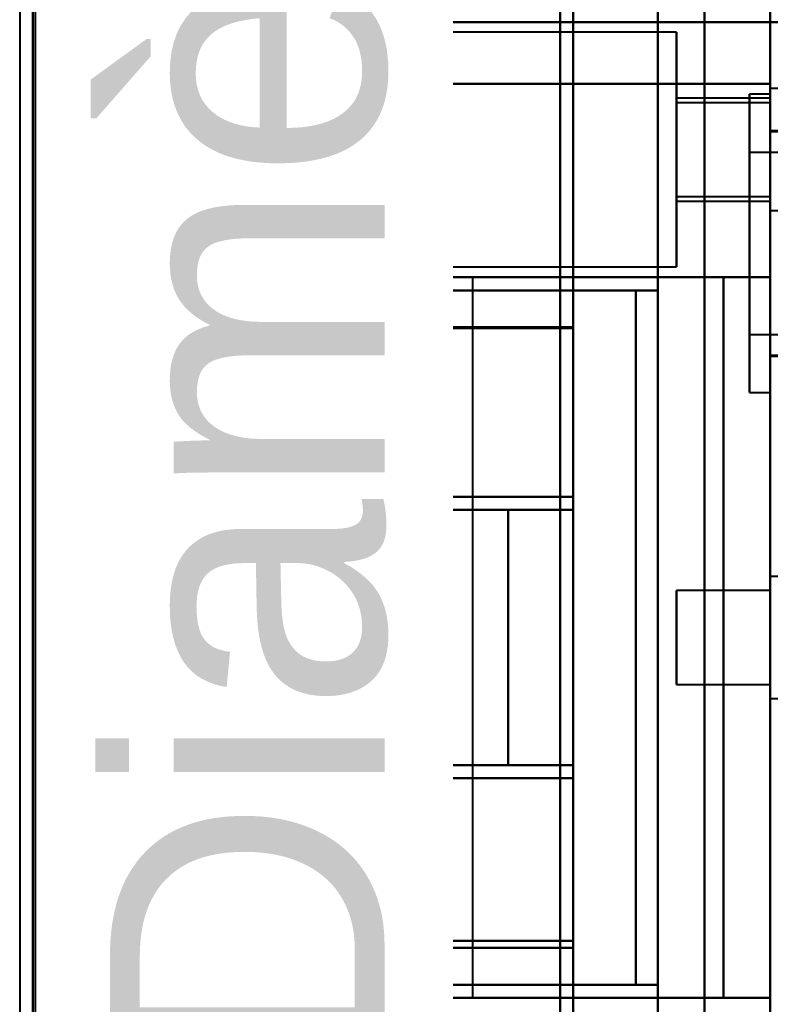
# Model space of a CAD drawing. Header units: millimetres. Extents: x -1352 to 2139, y -120 to 936.
# Tile 5 of 68: x -575 to -535, y 219 to 272. Entities that reach past the tile are written whole.
import ezdxf

# ---------------------------------------------------------------- set-up
doc = ezdxf.new("R2010")
doc.units = ezdxf.units.MM
doc.layers.add('A-GENM', color=13, linetype='Continuous', lineweight=40)
doc.layers.add('G-IMPT', color=8, linetype='Continuous', lineweight=40)
doc.styles.add('Arial_1', font='arial.ttf', dxfattribs={"height": 14.6304})

# ---------------------------------------------------------------- blocks, each defined once
blk = doc.blocks.new('NEXA 400 CALQUES_dwg-748074-Avant')
at = {"layer": 'G-IMPT'}
for p, q in [((-535, 862.772), (-535, 128.972)), ((-535, 670.072), (-535, 271.672)), ((-574.3, 198.998), (-574.3, 298.372)), ((-574.3, 298.372), (-574.3, 198.998)), ((-574.16, 199.312), (-574.16, 298.372)), ((-573.387, 198.407), (-573.387, 298.372)), ((-573.387, 298.372), (-573.387, 198.407)), ((-562.773, 198.998), (-562.773, 298.372)), ((-562.773, 298.372), (-562.773, 198.998)), ((-562, 298.372), (-562, 198.407)), ((-562, 198.407), (-562, 298.372)), ((-556.773, 197.964), (-556.773, 298.372)), ((-556.773, 298.372), (-556.773, 197.964)), ((-556, 298.372), (-556, 197.372)), ((-556, 197.372), (-556, 298.372)), ((-535, 298.372), (-535, 196.872)), ((-535, 196.872), (-535, 298.372)), ((-546.2, 274.05), (-546.2, 204.05)), ((-546.2, 204.05), (-546.2, 274.05)), ((-545.5, 274.05), (-545.5, 204.05)), ((-545.5, 204.05), (-545.5, 274.05)), ((-535, 274.05), (-535, 204.05)), ((-535, 204.05), (-535, 274.05)), ((-546.2, 273.552), (-546.2, 204.532)), ((-546.2, 204.532), (-546.2, 273.552)), ((-545.5, 273.552), (-545.5, 204.532)), ((-545.5, 204.532), (-545.5, 273.552)), ((-564.861, 271.672), (-564.861, 270.346)), ((-564.861, 271.672), (-559.576, 271.672)), ((-559.576, 271.672), (-564.861, 271.672)), ((-564.857, 271.672), (-564.152, 271.672)), ((-564.152, 271.672), (-564.857, 271.672)), ((-535, 268.372), (-535, 271.672)), ((-535, 271.672), (-534.4, 271.672)), ((-534.4, 271.672), (-535, 271.672)), ((-540, 271.122), (-564.77, 271.122)), ((-540, 271.122), (-540, 264.872)), ((-540, 264.872), (-540, 271.122)), ((-532.785, 268.122), (-535, 268.122)), ((-532.785, 268.122), (-535, 268.122)), ((-535, 267.622), (-540, 267.622)), ((-540, 267.622), (-540, 264.872)), ((-540, 264.872), (-540, 267.622)), ((-535, 267.822), (-536.1, 267.822)), ((-536.1, 267.822), (-536.1, 256.827)), ((-536.1, 256.827), (-536.1, 267.822)), ((-535, 267.822), (-535, 256.827)), ((-535, 256.827), (-535, 267.822)), ((-535, 267.372), (-540, 267.372)), ((-540, 267.372), (-540, 264.872)), ((-540, 264.872), (-540, 267.372)), ((-534.5, 265.872), (-535, 265.872)), ((-535, 265.872), (-535, 259.872)), ((-502.5, 265.822), (-535, 265.822)), ((-535, 257.593), (-535, 265.822)), ((-540, 264.872), (-540, 262.372)), ((-540, 262.372), (-540, 264.872)), ((-540, 264.872), (-540, 262.122)), ((-540, 264.872), (-540, 258.622)), ((-540, 262.122), (-540, 264.872)), ((-540, 258.622), (-540, 264.872)), ((-515.1, 264.722), (-536.1, 264.722)), ((-536.1, 264.722), (-536.1, 258.015)), ((-536.1, 258.015), (-536.1, 264.722)), ((-535, 264.872), (-535, 261.622)), ((-536.1, 262.918), (-536.1, 251.922)), ((-536.1, 251.922), (-536.1, 262.918)), ((-535, 262.918), (-535, 251.922)), ((-535, 251.922), (-535, 262.918)), ((-540, 262.372), (-535, 262.372)), ((-540, 262.122), (-535, 262.122)), ((-535, 253.922), (-535, 262.151)), ((-536.1, 261.73), (-536.1, 255.022)), ((-536.1, 255.022), (-536.1, 261.73)), ((-535, 261.622), (-532.785, 261.622)), ((-535, 261.622), (-532.785, 261.622)), ((-535, 259.872), (-535, 253.872)), ((-564.861, 259.399), (-564.861, 258.072)), ((-564.77, 258.622), (-540, 258.622)), ((-554.861, 258.072), (-564.861, 258.072)), ((-564.861, 258.072), (-554.861, 258.072)), ((-564.152, 258.072), (-564.857, 258.072)), ((-564.857, 258.072), (-564.152, 258.072)), ((-558.861, 258.072), (-558.861, 257.372)), ((-558.861, 258.072), (-554.861, 258.072)), ((-554.861, 258.072), (-558.861, 258.072)), ((-554.861, 258.072), (-550.861, 258.072)), ((-550.861, 258.072), (-554.861, 258.072)), ((-550.861, 219.672), (-550.861, 258.072)), ((-564.861, 257.372), (-564.861, 246.372)), ((-564.861, 257.372), (-554.861, 257.372)), ((-554.861, 257.372), (-564.861, 257.372)), ((-564.857, 257.372), (-563.936, 257.372)), ((-563.936, 257.372), (-564.857, 257.372)), ((-558.861, 257.372), (-554.861, 257.372)), ((-554.861, 257.372), (-558.861, 257.372)), ((-553.015, 257.372), (-542.174, 257.372)), ((-542.174, 257.372), (-553.015, 257.372)), ((-561.528, 256.372), (-560.22, 256.372)), ((-560.22, 256.372), (-561.528, 256.372)), ((-545.5, 255.417), (-545.5, 246.372)), ((-545.5, 246.372), (-545.5, 255.417)), ((-545.5, 245.672), (-545.5, 255.35)), ((-545.5, 255.35), (-545.5, 245.672)), ((-536.1, 255.022), (-515.1, 255.022)), ((-535, 253.922), (-502.5, 253.922)), ((-535, 253.872), (-534.5, 253.872)), ((-560.22, 253.372), (-561.528, 253.372)), ((-561.528, 253.372), (-560.22, 253.372)), ((-536.1, 251.922), (-535, 251.922)), ((-554.861, 246.372), (-564.861, 246.372)), ((-564.861, 246.372), (-554.861, 246.372)), ((-563.709, 246.372), (-564.857, 246.372)), ((-564.857, 246.372), (-563.709, 246.372)), ((-558.861, 246.372), (-558.861, 245.672)), ((-554.861, 246.372), (-558.861, 246.372)), ((-558.861, 246.372), (-554.861, 246.372)), ((-545.5, 246.372), (-553.015, 246.372)), ((-553.015, 246.372), (-545.5, 246.372)), ((-564.861, 245.672), (-564.861, 232.072)), ((-564.861, 245.672), (-558.536, 245.672)), ((-558.536, 245.672), (-564.861, 245.672)), ((-564.857, 245.672), (-563.709, 245.672)), ((-563.709, 245.672), (-564.857, 245.672)), ((-563.709, 245.672), (-545.5, 245.672)), ((-558.861, 245.672), (-554.861, 245.672)), ((-554.861, 245.672), (-558.861, 245.672)), ((-548.974, 245.672), (-545.5, 245.672)), ((-545.5, 245.672), (-548.974, 245.672)), ((-555, 245.372), (-561.865, 245.372)), ((-555, 245.372), (-555, 238.872)), ((-555, 238.872), (-555, 245.372)), ((-555, 245.022), (-561.865, 245.022)), ((-555, 245.022), (-555, 238.872)), ((-555, 238.872), (-555, 245.022)), ((-532.785, 242.122), (-535, 242.122)), ((-535, 241.372), (-540, 241.372)), ((-540, 241.372), (-540, 238.872)), ((-540, 238.872), (-540, 241.372)), ((-562.16, 238.872), (-562.014, 240.872)), ((-562.014, 240.872), (-562.16, 238.872)), ((-562.014, 240.872), (-561.711, 240.872)), ((-561.711, 240.872), (-562.014, 240.872)), ((-561.711, 240.872), (-561.554, 238.872)), ((-561.554, 238.872), (-561.711, 240.872)), ((-562.014, 236.872), (-562.16, 238.872)), ((-562.16, 238.872), (-562.014, 236.872)), ((-561.554, 238.872), (-561.711, 236.872)), ((-561.711, 236.872), (-561.554, 238.872)), ((-555, 238.872), (-555, 232.722)), ((-555, 238.872), (-555, 232.372)), ((-555, 232.722), (-555, 238.872)), ((-555, 232.372), (-555, 238.872)), ((-540, 238.872), (-540, 236.372)), ((-540, 236.372), (-540, 238.872)), ((-561.711, 236.872), (-562.014, 236.872)), ((-562.014, 236.872), (-561.711, 236.872)), ((-540, 236.372), (-535, 236.372)), ((-535, 235.622), (-532.785, 235.622)), ((-561.865, 232.722), (-555, 232.722)), ((-558.536, 232.072), (-564.861, 232.072)), ((-564.861, 232.072), (-558.536, 232.072)), ((-563.709, 232.072), (-564.857, 232.072)), ((-564.857, 232.072), (-563.709, 232.072)), ((-545.5, 232.072), (-563.709, 232.072)), ((-561.865, 232.372), (-555, 232.372)), ((-558.861, 232.072), (-558.861, 231.372)), ((-554.861, 232.072), (-558.861, 232.072)), ((-558.861, 232.072), (-554.861, 232.072)), ((-545.5, 232.072), (-548.974, 232.072)), ((-548.974, 232.072), (-545.5, 232.072)), ((-545.5, 222.71), (-545.5, 232.072)), ((-545.5, 232.072), (-545.5, 222.71)), ((-564.861, 231.372), (-564.861, 220.372)), ((-564.861, 231.372), (-554.861, 231.372)), ((-554.861, 231.372), (-564.861, 231.372)), ((-564.857, 231.372), (-563.709, 231.372)), ((-563.709, 231.372), (-564.857, 231.372)), ((-558.861, 231.372), (-554.861, 231.372)), ((-554.861, 231.372), (-558.861, 231.372)), ((-553.015, 231.372), (-545.5, 231.372)), ((-545.5, 231.372), (-553.015, 231.372)), ((-545.5, 231.372), (-545.5, 222.327)), ((-545.5, 222.327), (-545.5, 231.372)), ((-561.528, 224.372), (-560.22, 224.372)), ((-560.22, 224.372), (-561.528, 224.372)), ((-560.22, 221.372), (-561.528, 221.372)), ((-561.528, 221.372), (-560.22, 221.372)), ((-554.861, 220.372), (-564.861, 220.372)), ((-564.861, 220.372), (-554.861, 220.372)), ((-563.936, 220.372), (-564.857, 220.372)), ((-564.857, 220.372), (-563.936, 220.372)), ((-558.861, 220.372), (-558.861, 219.672)), ((-554.861, 220.372), (-558.861, 220.372)), ((-558.861, 220.372), (-554.861, 220.372)), ((-542.174, 220.372), (-553.015, 220.372)), ((-553.015, 220.372), (-542.174, 220.372)), ((-564.861, 219.672), (-564.861, 218.346)), ((-554.861, 219.672), (-564.861, 219.672)), ((-564.861, 219.672), (-554.861, 219.672)), ((-564.152, 219.672), (-564.857, 219.672)), ((-564.857, 219.672), (-564.152, 219.672)), ((-554.861, 219.672), (-558.861, 219.672)), ((-558.861, 219.672), (-554.861, 219.672)), ((-550.861, 219.672), (-554.861, 219.672)), ((-554.861, 219.672), (-550.861, 219.672))]:
    blk.add_line(p, q, dxfattribs=at)
at = {"layer": 'G-IMPT', "flags": 128}
for points in [[(-535, 862.772), (-535, 679.322), (-535, 495.872), (-535, 312.422), (-535, 128.972)], [(-535, 128.972), (-535, 312.422), (-535, 495.872), (-535, 679.322), (-535, 862.772)], [(-535, 128.972), (-535, 303.672), (-535, 478.372), (-535, 653.072), (-535, 827.772)], [(-535, 827.772), (-535, 653.072), (-535, 478.372), (-535, 303.672), (-535, 128.972)], [(-535, 271.672), (-535, 371.272), (-535, 470.872), (-535, 570.472), (-535, 670.072)], [(-535, 670.072), (-535, 570.472), (-535, 470.872), (-535, 371.272), (-535, 271.672)], [(-535, 670.072), (-535, 570.472), (-535, 470.872), (-535, 371.272), (-535, 271.672)], [(-535, 271.672), (-535, 371.272), (-535, 470.872), (-535, 570.472), (-535, 670.072)], [(-545.5, 278.372), (-545.5, 272.634), (-545.5, 266.895), (-545.5, 261.156), (-545.5, 255.417)], [(-545.5, 255.417), (-545.5, 261.156), (-545.5, 266.895), (-545.5, 272.634), (-545.5, 278.372)], [(-541, 278.372), (-541, 258.622), (-541, 238.872), (-541, 219.122), (-541, 199.372)], [(-541, 199.372), (-541, 219.122), (-541, 238.872), (-541, 258.622), (-541, 278.372)], [(-538.509, 199.372), (-538.509, 219.122), (-538.509, 238.872), (-538.509, 258.622), (-538.509, 278.372)], [(-538.509, 278.372), (-538.509, 258.622), (-538.509, 238.872), (-538.509, 219.122), (-538.509, 199.372)], [(-535, 199.372), (-535, 219.122), (-535, 238.872), (-535, 258.622), (-535, 278.372)], [(-535, 278.372), (-535, 258.622), (-535, 238.872), (-535, 219.122), (-535, 199.372)], [(-545.5, 255.35), (-545.5, 260.931), (-545.5, 266.511), (-545.5, 272.092), (-545.5, 277.672)], [(-545.5, 277.672), (-545.5, 272.092), (-545.5, 266.511), (-545.5, 260.931), (-545.5, 255.35)], [(-562.52, 275.372), (-562.575, 270.385), (-562.63, 265.396), (-562.684, 260.407), (-562.738, 255.417)], [(-562.738, 255.417), (-562.684, 260.407), (-562.63, 265.396), (-562.575, 270.385), (-562.52, 275.372)], [(-562.659, 255.35), (-562.605, 260.357), (-562.549, 265.363), (-562.494, 270.368), (-562.437, 275.372)], [(-562.437, 275.372), (-562.494, 270.368), (-562.549, 265.363), (-562.605, 260.357), (-562.659, 255.35)], [(-563.936, 257.372), (-563.936, 261.122), (-563.936, 264.872), (-563.936, 268.622), (-563.936, 272.372)], [(-563.936, 272.372), (-563.936, 268.622), (-563.936, 264.872), (-563.936, 261.122), (-563.936, 257.372)], [(-541, 257.372), (-541, 261.122), (-541, 264.872), (-541, 268.622), (-541, 272.372)], [(-541, 272.372), (-541, 268.622), (-541, 264.872), (-541, 261.122), (-541, 257.372)], [(-564.857, 271.672), (-564.857, 271.379), (-564.857, 271.086), (-564.857, 270.792), (-564.857, 270.499)], [(-564.857, 270.499), (-564.857, 270.792), (-564.857, 271.086), (-564.857, 271.379), (-564.857, 271.672)], [(-564.152, 271.672), (-564.152, 268.272), (-564.152, 264.872), (-564.152, 261.472), (-564.152, 258.072)], [(-535, 271.672), (-542.288, 271.672), (-549.576, 271.672), (-556.864, 271.672), (-564.152, 271.672)], [(-564.152, 258.072), (-564.152, 261.472), (-564.152, 264.872), (-564.152, 268.272), (-564.152, 271.672)], [(-564.152, 271.672), (-556.864, 271.672), (-549.576, 271.672), (-542.288, 271.672), (-535, 271.672)], [(-535, 271.672), (-540.543, 271.672), (-546.085, 271.672), (-551.628, 271.672), (-557.17, 271.672)], [(-557.17, 271.672), (-551.628, 271.672), (-546.085, 271.672), (-540.543, 271.672), (-535, 271.672)], [(-535, 206.072), (-535, 222.472), (-535, 238.872), (-535, 255.272), (-535, 271.672)], [(-535, 271.672), (-535, 255.272), (-535, 238.872), (-535, 222.472), (-535, 206.072)], [(-535, 271.672), (-534.5, 271.672), (-534, 271.672), (-533.5, 271.672), (-533, 271.672)], [(-535, 206.072), (-535, 222.472), (-535, 238.872), (-535, 255.272), (-535, 271.672)], [(-535, 268.372), (-539.965, 268.372), (-544.93, 268.372), (-549.896, 268.372), (-554.861, 268.372)], [(-554.861, 268.372), (-554.861, 265.797), (-554.861, 263.222), (-554.861, 260.647), (-554.861, 258.072)], [(-554.861, 268.372), (-549.896, 268.372), (-544.93, 268.372), (-539.965, 268.372), (-535, 268.372)], [(-554.861, 258.072), (-554.861, 260.647), (-554.861, 263.222), (-554.861, 265.797), (-554.861, 268.372)], [(-535, 268.372), (-535, 253.622), (-535, 238.872), (-535, 224.122), (-535, 209.372)], [(-564.857, 259.246), (-564.857, 258.953), (-564.857, 258.659), (-564.857, 258.366), (-564.857, 258.072)], [(-564.857, 258.072), (-564.857, 258.366), (-564.857, 258.659), (-564.857, 258.953), (-564.857, 259.246)], [(-564.152, 258.072), (-557.489, 258.072), (-550.826, 258.072), (-544.163, 258.072), (-537.5, 258.072)], [(-537.5, 258.072), (-544.163, 258.072), (-550.826, 258.072), (-557.489, 258.072), (-564.152, 258.072)], [(-554.861, 258.072), (-550.521, 258.072), (-546.18, 258.072), (-541.84, 258.072), (-537.5, 258.072)], [(-537.5, 258.072), (-541.84, 258.072), (-546.18, 258.072), (-550.521, 258.072), (-554.861, 258.072)], [(-535, 258.072), (-535.625, 258.072), (-536.25, 258.072), (-536.875, 258.072), (-537.5, 258.072)], [(-537.5, 258.072), (-537.5, 248.472), (-537.5, 238.872), (-537.5, 229.272), (-537.5, 219.672)], [(-537.5, 219.672), (-537.5, 229.272), (-537.5, 238.872), (-537.5, 248.472), (-537.5, 258.072)], [(-537.5, 258.072), (-536.875, 258.072), (-536.25, 258.072), (-535.625, 258.072), (-535, 258.072)], [(-537.5, 258.072), (-537.5, 248.472), (-537.5, 238.872), (-537.5, 229.272), (-537.5, 219.672)], [(-537.5, 219.672), (-537.5, 229.272), (-537.5, 238.872), (-537.5, 248.472), (-537.5, 258.072)], [(-537.5, 258.072), (-537.5, 248.472), (-537.5, 238.872), (-537.5, 229.272), (-537.5, 219.672)], [(-537.5, 258.072), (-536.875, 258.072), (-536.25, 258.072), (-535.625, 258.072), (-535, 258.072)], [(-535, 258.072), (-535.625, 258.072), (-536.25, 258.072), (-536.875, 258.072), (-537.5, 258.072)], [(-537.5, 219.672), (-537.5, 229.272), (-537.5, 238.872), (-537.5, 248.472), (-537.5, 258.072)], [(-537.5, 258.072), (-537.5, 248.472), (-537.5, 238.872), (-537.5, 229.272), (-537.5, 219.672)], [(-537.5, 219.672), (-537.5, 229.272), (-537.5, 238.872), (-537.5, 248.472), (-537.5, 258.072)], [(-535, 219.672), (-535, 229.272), (-535, 238.872), (-535, 248.472), (-535, 258.072)], [(-535, 258.072), (-535, 248.472), (-535, 238.872), (-535, 229.272), (-535, 219.672)], [(-535, 258.072), (-535, 248.472), (-535, 238.872), (-535, 229.272), (-535, 219.672)], [(-564.857, 257.372), (-564.857, 254.622), (-564.857, 251.872), (-564.857, 249.122), (-564.857, 246.372)], [(-564.857, 246.372), (-564.857, 249.122), (-564.857, 251.872), (-564.857, 254.622), (-564.857, 257.372)], [(-541, 257.372), (-546.734, 257.372), (-552.468, 257.372), (-558.202, 257.372), (-563.936, 257.372)], [(-563.936, 257.372), (-558.202, 257.372), (-552.468, 257.372), (-546.734, 257.372), (-541, 257.372)], [(-554.861, 246.372), (-554.861, 249.122), (-554.861, 251.872), (-554.861, 254.622), (-554.861, 257.372)], [(-553.015, 257.372), (-553.477, 257.372), (-553.938, 257.372), (-554.399, 257.372), (-554.861, 257.372)], [(-554.861, 257.372), (-554.861, 254.622), (-554.861, 251.872), (-554.861, 249.122), (-554.861, 246.372)], [(-554.861, 246.372), (-554.861, 249.122), (-554.861, 251.872), (-554.861, 254.622), (-554.861, 257.372)], [(-554.861, 257.372), (-551.689, 257.372), (-548.517, 257.372), (-545.346, 257.372), (-542.174, 257.372)], [(-542.174, 257.372), (-545.346, 257.372), (-548.517, 257.372), (-551.689, 257.372), (-554.861, 257.372)], [(-554.861, 257.372), (-551.396, 257.372), (-547.93, 257.372), (-544.465, 257.372), (-541, 257.372)], [(-554.861, 257.372), (-554.399, 257.372), (-553.938, 257.372), (-553.477, 257.372), (-553.015, 257.372)], [(-541, 257.372), (-544.465, 257.372), (-547.93, 257.372), (-551.396, 257.372), (-554.861, 257.372)], [(-554.861, 257.372), (-554.861, 254.622), (-554.861, 251.872), (-554.861, 249.122), (-554.861, 246.372)], [(-554.861, 257.372), (-554.861, 254.622), (-554.861, 251.872), (-554.861, 249.122), (-554.861, 246.372)], [(-554.861, 246.372), (-554.861, 249.122), (-554.861, 251.872), (-554.861, 254.622), (-554.861, 257.372)], [(-553.015, 246.372), (-553.015, 249.122), (-553.015, 251.872), (-553.015, 254.622), (-553.015, 257.372)], [(-553.015, 257.372), (-553.015, 254.622), (-553.015, 251.872), (-553.015, 249.122), (-553.015, 246.372)], [(-542.174, 220.372), (-542.174, 229.622), (-542.174, 238.872), (-542.174, 248.122), (-542.174, 257.372)], [(-542.174, 257.372), (-542.174, 248.122), (-542.174, 238.872), (-542.174, 229.622), (-542.174, 220.372)], [(-541, 220.372), (-541, 229.622), (-541, 238.872), (-541, 248.122), (-541, 257.372)], [(-541, 257.372), (-541, 248.122), (-541, 238.872), (-541, 229.622), (-541, 220.372)], [(-561.528, 253.372), (-561.528, 254.122), (-561.528, 254.872), (-561.528, 255.622), (-561.528, 256.372)], [(-561.528, 256.372), (-559.896, 256.372), (-558.264, 256.372), (-556.632, 256.372), (-555, 256.372)], [(-555, 256.372), (-556.632, 256.372), (-558.264, 256.372), (-559.896, 256.372), (-561.528, 256.372)], [(-561.528, 256.372), (-561.528, 255.622), (-561.528, 254.872), (-561.528, 254.122), (-561.528, 253.372)], [(-560.22, 256.372), (-558.915, 256.372), (-557.61, 256.372), (-556.305, 256.372), (-555, 256.372)], [(-560.22, 256.372), (-560.22, 255.622), (-560.22, 254.872), (-560.22, 254.122), (-560.22, 253.372)], [(-555, 256.372), (-556.305, 256.372), (-557.61, 256.372), (-558.915, 256.372), (-560.22, 256.372)], [(-560.22, 253.372), (-560.22, 254.122), (-560.22, 254.872), (-560.22, 255.622), (-560.22, 256.372)], [(-555, 253.372), (-555, 254.122), (-555, 254.872), (-555, 255.622), (-555, 256.372)], [(-555, 256.372), (-555, 255.622), (-555, 254.872), (-555, 254.122), (-555, 253.372)], [(-555, 256.372), (-555, 255.622), (-555, 254.872), (-555, 254.122), (-555, 253.372)], [(-555, 253.372), (-555, 254.122), (-555, 254.872), (-555, 255.622), (-555, 256.372)], [(-562.738, 255.417), (-558.428, 255.417), (-554.119, 255.417), (-549.809, 255.417), (-545.5, 255.417)], [(-545.5, 255.417), (-549.809, 255.417), (-554.119, 255.417), (-558.428, 255.417), (-562.738, 255.417)], [(-545.5, 255.35), (-549.79, 255.35), (-554.08, 255.35), (-558.37, 255.35), (-562.659, 255.35)], [(-562.659, 255.35), (-558.37, 255.35), (-554.08, 255.35), (-549.79, 255.35), (-545.5, 255.35)], [(-561.528, 253.372), (-559.896, 253.372), (-558.264, 253.372), (-556.632, 253.372), (-555, 253.372)], [(-555, 253.372), (-556.632, 253.372), (-558.264, 253.372), (-559.896, 253.372), (-561.528, 253.372)], [(-555, 253.372), (-556.305, 253.372), (-557.61, 253.372), (-558.915, 253.372), (-560.22, 253.372)], [(-560.22, 253.372), (-558.915, 253.372), (-557.61, 253.372), (-556.305, 253.372), (-555, 253.372)], [(-545.5, 246.372), (-550.052, 246.372), (-554.604, 246.372), (-559.157, 246.372), (-563.709, 246.372)], [(-563.709, 246.372), (-559.157, 246.372), (-554.604, 246.372), (-550.052, 246.372), (-545.5, 246.372)], [(-554.861, 246.372), (-554.399, 246.372), (-553.938, 246.372), (-553.477, 246.372), (-553.015, 246.372)], [(-545.5, 246.372), (-547.84, 246.372), (-550.18, 246.372), (-552.521, 246.372), (-554.861, 246.372)], [(-545.5, 246.372), (-547.84, 246.372), (-550.18, 246.372), (-552.521, 246.372), (-554.861, 246.372)], [(-554.861, 246.372), (-552.521, 246.372), (-550.18, 246.372), (-547.84, 246.372), (-545.5, 246.372)], [(-553.015, 246.372), (-553.477, 246.372), (-553.938, 246.372), (-554.399, 246.372), (-554.861, 246.372)], [(-554.861, 246.372), (-552.521, 246.372), (-550.18, 246.372), (-547.84, 246.372), (-545.5, 246.372)], [(-545.5, 246.372), (-545.5, 246.197), (-545.5, 246.022), (-545.5, 245.847), (-545.5, 245.672)], [(-545.5, 246.372), (-545.5, 246.197), (-545.5, 246.022), (-545.5, 245.847), (-545.5, 245.672)], [(-545.5, 245.672), (-545.5, 245.847), (-545.5, 246.022), (-545.5, 246.197), (-545.5, 246.372)], [(-545.5, 245.672), (-545.5, 245.847), (-545.5, 246.022), (-545.5, 246.197), (-545.5, 246.372)], [(-545.5, 246.372), (-545.5, 246.197), (-545.5, 246.022), (-545.5, 245.847), (-545.5, 245.672)], [(-545.5, 245.672), (-545.5, 245.847), (-545.5, 246.022), (-545.5, 246.197), (-545.5, 246.372)], [(-564.857, 232.072), (-564.857, 235.472), (-564.857, 238.872), (-564.857, 242.272), (-564.857, 245.672)], [(-564.857, 245.672), (-564.857, 242.272), (-564.857, 238.872), (-564.857, 235.472), (-564.857, 232.072)], [(-545.5, 245.672), (-550.052, 245.672), (-554.604, 245.672), (-559.157, 245.672), (-563.709, 245.672)], [(-563.709, 245.672), (-559.157, 245.672), (-554.604, 245.672), (-550.052, 245.672), (-545.5, 245.672)], [(-558.536, 232.072), (-558.536, 235.472), (-558.536, 238.872), (-558.536, 242.272), (-558.536, 245.672)], [(-548.974, 245.672), (-551.365, 245.672), (-553.755, 245.672), (-556.146, 245.672), (-558.536, 245.672)], [(-558.536, 245.672), (-558.536, 242.272), (-558.536, 238.872), (-558.536, 235.472), (-558.536, 232.072)], [(-558.536, 245.672), (-556.146, 245.672), (-553.755, 245.672), (-551.365, 245.672), (-548.974, 245.672)], [(-554.861, 232.072), (-554.861, 235.472), (-554.861, 238.872), (-554.861, 242.272), (-554.861, 245.672)], [(-554.861, 245.672), (-552.521, 245.672), (-550.18, 245.672), (-547.84, 245.672), (-545.5, 245.672)], [(-554.861, 245.672), (-552.521, 245.672), (-550.18, 245.672), (-547.84, 245.672), (-545.5, 245.672)], [(-545.5, 245.672), (-547.84, 245.672), (-550.18, 245.672), (-552.521, 245.672), (-554.861, 245.672)], [(-545.5, 245.672), (-547.84, 245.672), (-550.18, 245.672), (-552.521, 245.672), (-554.861, 245.672)], [(-554.861, 245.672), (-554.861, 242.272), (-554.861, 238.872), (-554.861, 235.472), (-554.861, 232.072)], [(-554.861, 245.672), (-554.861, 242.272), (-554.861, 238.872), (-554.861, 235.472), (-554.861, 232.072)], [(-554.861, 232.072), (-554.861, 235.472), (-554.861, 238.872), (-554.861, 242.272), (-554.861, 245.672)], [(-548.974, 232.072), (-548.974, 235.472), (-548.974, 238.872), (-548.974, 242.272), (-548.974, 245.672)], [(-548.974, 245.672), (-548.974, 242.272), (-548.974, 238.872), (-548.974, 235.472), (-548.974, 232.072)], [(-562.014, 240.872), (-560.261, 240.872), (-558.507, 240.872), (-556.754, 240.872), (-555, 240.872)], [(-555, 240.872), (-556.754, 240.872), (-558.507, 240.872), (-560.261, 240.872), (-562.014, 240.872)], [(-555, 240.872), (-556.678, 240.872), (-558.356, 240.872), (-560.033, 240.872), (-561.711, 240.872)], [(-561.711, 240.872), (-560.033, 240.872), (-558.356, 240.872), (-556.678, 240.872), (-555, 240.872)], [(-555, 238.872), (-555, 239.372), (-555, 239.872), (-555, 240.372), (-555, 240.872)], [(-555, 240.872), (-555, 240.372), (-555, 239.872), (-555, 239.372), (-555, 238.872)], [(-555, 238.872), (-555, 239.372), (-555, 239.872), (-555, 240.372), (-555, 240.872)], [(-555, 240.872), (-555, 240.372), (-555, 239.872), (-555, 239.372), (-555, 238.872)], [(-562.16, 238.872), (-560.37, 238.872), (-558.58, 238.872), (-556.79, 238.872), (-555, 238.872)], [(-555, 238.872), (-556.79, 238.872), (-558.58, 238.872), (-560.37, 238.872), (-562.16, 238.872)], [(-561.554, 238.872), (-559.916, 238.872), (-558.277, 238.872), (-556.639, 238.872), (-555, 238.872)], [(-555, 238.872), (-556.639, 238.872), (-558.277, 238.872), (-559.916, 238.872), (-561.554, 238.872)], [(-555, 236.872), (-555, 237.372), (-555, 237.872), (-555, 238.372), (-555, 238.872)], [(-555, 238.872), (-555, 238.372), (-555, 237.872), (-555, 237.372), (-555, 236.872)], [(-555, 236.872), (-555, 237.372), (-555, 237.872), (-555, 238.372), (-555, 238.872)], [(-555, 238.872), (-555, 238.372), (-555, 237.872), (-555, 237.372), (-555, 236.872)], [(-562.014, 236.872), (-560.261, 236.872), (-558.507, 236.872), (-556.754, 236.872), (-555, 236.872)], [(-555, 236.872), (-556.754, 236.872), (-558.507, 236.872), (-560.261, 236.872), (-562.014, 236.872)], [(-561.711, 236.872), (-560.033, 236.872), (-558.356, 236.872), (-556.678, 236.872), (-555, 236.872)], [(-555, 236.872), (-556.678, 236.872), (-558.356, 236.872), (-560.033, 236.872), (-561.711, 236.872)], [(-545.5, 232.072), (-550.052, 232.072), (-554.604, 232.072), (-559.157, 232.072), (-563.709, 232.072)], [(-563.709, 232.072), (-559.157, 232.072), (-554.604, 232.072), (-550.052, 232.072), (-545.5, 232.072)], [(-558.536, 232.072), (-556.146, 232.072), (-553.755, 232.072), (-551.365, 232.072), (-548.974, 232.072)], [(-548.974, 232.072), (-551.365, 232.072), (-553.755, 232.072), (-556.146, 232.072), (-558.536, 232.072)], [(-545.5, 232.072), (-547.84, 232.072), (-550.18, 232.072), (-552.521, 232.072), (-554.861, 232.072)], [(-554.861, 232.072), (-552.521, 232.072), (-550.18, 232.072), (-547.84, 232.072), (-545.5, 232.072)], [(-545.5, 232.072), (-547.84, 232.072), (-550.18, 232.072), (-552.521, 232.072), (-554.861, 232.072)], [(-554.861, 232.072), (-552.521, 232.072), (-550.18, 232.072), (-547.84, 232.072), (-545.5, 232.072)], [(-545.5, 232.072), (-545.5, 231.897), (-545.5, 231.722), (-545.5, 231.547), (-545.5, 231.372)], [(-545.5, 231.372), (-545.5, 231.547), (-545.5, 231.722), (-545.5, 231.897), (-545.5, 232.072)], [(-545.5, 232.072), (-545.5, 231.897), (-545.5, 231.722), (-545.5, 231.547), (-545.5, 231.372)], [(-545.5, 231.372), (-545.5, 231.547), (-545.5, 231.722), (-545.5, 231.897), (-545.5, 232.072)], [(-545.5, 232.072), (-545.5, 231.897), (-545.5, 231.722), (-545.5, 231.547), (-545.5, 231.372)], [(-545.5, 231.372), (-545.5, 231.547), (-545.5, 231.722), (-545.5, 231.897), (-545.5, 232.072)], [(-564.857, 231.372), (-564.857, 228.622), (-564.857, 225.872), (-564.857, 223.122), (-564.857, 220.372)], [(-564.857, 220.372), (-564.857, 223.122), (-564.857, 225.872), (-564.857, 228.622), (-564.857, 231.372)], [(-545.5, 231.372), (-550.052, 231.372), (-554.604, 231.372), (-559.157, 231.372), (-563.709, 231.372)], [(-563.709, 231.372), (-559.157, 231.372), (-554.604, 231.372), (-550.052, 231.372), (-545.5, 231.372)], [(-553.015, 231.372), (-553.477, 231.372), (-553.938, 231.372), (-554.399, 231.372), (-554.861, 231.372)], [(-554.861, 231.372), (-554.861, 228.622), (-554.861, 225.872), (-554.861, 223.122), (-554.861, 220.372)], [(-554.861, 220.372), (-554.861, 223.122), (-554.861, 225.872), (-554.861, 228.622), (-554.861, 231.372)], [(-554.861, 220.372), (-554.861, 223.122), (-554.861, 225.872), (-554.861, 228.622), (-554.861, 231.372)], [(-554.861, 231.372), (-552.521, 231.372), (-550.18, 231.372), (-547.84, 231.372), (-545.5, 231.372)], [(-545.5, 231.372), (-547.84, 231.372), (-550.18, 231.372), (-552.521, 231.372), (-554.861, 231.372)], [(-554.861, 231.372), (-552.521, 231.372), (-550.18, 231.372), (-547.84, 231.372), (-545.5, 231.372)], [(-554.861, 231.372), (-554.399, 231.372), (-553.938, 231.372), (-553.477, 231.372), (-553.015, 231.372)], [(-545.5, 231.372), (-547.84, 231.372), (-550.18, 231.372), (-552.521, 231.372), (-554.861, 231.372)], [(-554.861, 231.372), (-554.861, 228.622), (-554.861, 225.872), (-554.861, 223.122), (-554.861, 220.372)], [(-554.861, 231.372), (-554.861, 228.622), (-554.861, 225.872), (-554.861, 223.122), (-554.861, 220.372)], [(-554.861, 220.372), (-554.861, 223.122), (-554.861, 225.872), (-554.861, 228.622), (-554.861, 231.372)], [(-553.015, 220.372), (-553.015, 223.122), (-553.015, 225.872), (-553.015, 228.622), (-553.015, 231.372)], [(-553.015, 231.372), (-553.015, 228.622), (-553.015, 225.872), (-553.015, 223.122), (-553.015, 220.372)], [(-561.528, 221.372), (-561.528, 222.122), (-561.528, 222.872), (-561.528, 223.622), (-561.528, 224.372)], [(-561.528, 224.372), (-559.896, 224.372), (-558.264, 224.372), (-556.632, 224.372), (-555, 224.372)], [(-555, 224.372), (-556.632, 224.372), (-558.264, 224.372), (-559.896, 224.372), (-561.528, 224.372)], [(-561.528, 224.372), (-561.528, 223.622), (-561.528, 222.872), (-561.528, 222.122), (-561.528, 221.372)], [(-560.22, 224.372), (-558.915, 224.372), (-557.61, 224.372), (-556.305, 224.372), (-555, 224.372)], [(-560.22, 224.372), (-560.22, 223.622), (-560.22, 222.872), (-560.22, 222.122), (-560.22, 221.372)], [(-555, 224.372), (-556.305, 224.372), (-557.61, 224.372), (-558.915, 224.372), (-560.22, 224.372)], [(-560.22, 221.372), (-560.22, 222.122), (-560.22, 222.872), (-560.22, 223.622), (-560.22, 224.372)], [(-555, 224.372), (-555, 223.622), (-555, 222.872), (-555, 222.122), (-555, 221.372)], [(-555, 221.372), (-555, 222.122), (-555, 222.872), (-555, 223.622), (-555, 224.372)], [(-555, 224.372), (-555, 223.622), (-555, 222.872), (-555, 222.122), (-555, 221.372)], [(-555, 221.372), (-555, 222.122), (-555, 222.872), (-555, 223.622), (-555, 224.372)], [(-562.437, 202.372), (-562.495, 207.456), (-562.552, 212.54), (-562.608, 217.625), (-562.663, 222.71)], [(-545.5, 222.71), (-549.791, 222.71), (-554.082, 222.71), (-558.373, 222.71), (-562.663, 222.71)], [(-562.663, 222.71), (-562.608, 217.625), (-562.552, 212.54), (-562.495, 207.456), (-562.437, 202.372)], [(-562.663, 222.71), (-558.373, 222.71), (-554.082, 222.71), (-549.791, 222.71), (-545.5, 222.71)], [(-545.5, 200.072), (-545.5, 205.732), (-545.5, 211.391), (-545.5, 217.051), (-545.5, 222.71)], [(-545.5, 222.71), (-545.5, 217.051), (-545.5, 211.391), (-545.5, 205.732), (-545.5, 200.072)], [(-562.738, 222.327), (-562.684, 217.338), (-562.63, 212.348), (-562.575, 207.36), (-562.52, 202.372)], [(-545.5, 222.327), (-549.809, 222.327), (-554.119, 222.327), (-558.428, 222.327), (-562.738, 222.327)], [(-562.52, 202.372), (-562.575, 207.36), (-562.63, 212.348), (-562.684, 217.338), (-562.738, 222.327)], [(-562.738, 222.327), (-558.428, 222.327), (-554.119, 222.327), (-549.809, 222.327), (-545.5, 222.327)], [(-545.5, 222.327), (-545.5, 216.589), (-545.5, 210.85), (-545.5, 205.111), (-545.5, 199.372)], [(-545.5, 199.372), (-545.5, 205.111), (-545.5, 210.85), (-545.5, 216.589), (-545.5, 222.327)], [(-561.528, 221.372), (-559.896, 221.372), (-558.264, 221.372), (-556.632, 221.372), (-555, 221.372)], [(-555, 221.372), (-556.632, 221.372), (-558.264, 221.372), (-559.896, 221.372), (-561.528, 221.372)], [(-555, 221.372), (-556.305, 221.372), (-557.61, 221.372), (-558.915, 221.372), (-560.22, 221.372)], [(-560.22, 221.372), (-558.915, 221.372), (-557.61, 221.372), (-556.305, 221.372), (-555, 221.372)], [(-563.936, 205.372), (-563.936, 209.122), (-563.936, 212.872), (-563.936, 216.622), (-563.936, 220.372)], [(-541, 220.372), (-546.734, 220.372), (-552.468, 220.372), (-558.202, 220.372), (-563.936, 220.372)], [(-563.936, 220.372), (-563.936, 216.622), (-563.936, 212.872), (-563.936, 209.122), (-563.936, 205.372)], [(-563.936, 220.372), (-558.202, 220.372), (-552.468, 220.372), (-546.734, 220.372), (-541, 220.372)], [(-554.861, 220.372), (-554.399, 220.372), (-553.938, 220.372), (-553.477, 220.372), (-553.015, 220.372)], [(-542.174, 220.372), (-545.346, 220.372), (-548.517, 220.372), (-551.689, 220.372), (-554.861, 220.372)], [(-541, 220.372), (-544.465, 220.372), (-547.93, 220.372), (-551.396, 220.372), (-554.861, 220.372)], [(-554.861, 220.372), (-551.689, 220.372), (-548.517, 220.372), (-545.346, 220.372), (-542.174, 220.372)], [(-553.015, 220.372), (-553.477, 220.372), (-553.938, 220.372), (-554.399, 220.372), (-554.861, 220.372)], [(-554.861, 220.372), (-551.396, 220.372), (-547.93, 220.372), (-544.465, 220.372), (-541, 220.372)], [(-541, 205.372), (-541, 209.122), (-541, 212.872), (-541, 216.622), (-541, 220.372)], [(-541, 220.372), (-541, 216.622), (-541, 212.872), (-541, 209.122), (-541, 205.372)], [(-564.857, 218.499), (-564.857, 218.792), (-564.857, 219.085), (-564.857, 219.379), (-564.857, 219.672)], [(-564.857, 219.672), (-564.857, 219.379), (-564.857, 219.085), (-564.857, 218.792), (-564.857, 218.499)], [(-537.5, 219.672), (-544.163, 219.672), (-550.826, 219.672), (-557.489, 219.672), (-564.152, 219.672)], [(-564.152, 219.672), (-564.152, 216.272), (-564.152, 212.872), (-564.152, 209.472), (-564.152, 206.072)], [(-564.152, 219.672), (-557.489, 219.672), (-550.826, 219.672), (-544.163, 219.672), (-537.5, 219.672)], [(-564.152, 206.072), (-564.152, 209.472), (-564.152, 212.872), (-564.152, 216.272), (-564.152, 219.672)], [(-537.5, 219.672), (-541.84, 219.672), (-546.18, 219.672), (-550.521, 219.672), (-554.861, 219.672)], [(-554.861, 219.672), (-554.861, 217.097), (-554.861, 214.522), (-554.861, 211.947), (-554.861, 209.372)], [(-554.861, 219.672), (-550.521, 219.672), (-546.18, 219.672), (-541.84, 219.672), (-537.5, 219.672)], [(-554.861, 209.372), (-554.861, 211.947), (-554.861, 214.522), (-554.861, 217.097), (-554.861, 219.672)], [(-537.5, 219.672), (-536.875, 219.672), (-536.25, 219.672), (-535.625, 219.672), (-535, 219.672)], [(-535, 219.672), (-535.625, 219.672), (-536.25, 219.672), (-536.875, 219.672), (-537.5, 219.672)], [(-537.5, 219.672), (-536.875, 219.672), (-536.25, 219.672), (-535.625, 219.672), (-535, 219.672)], [(-535, 219.672), (-535.625, 219.672), (-536.25, 219.672), (-536.875, 219.672), (-537.5, 219.672)]]:
    blk.add_lwpolyline(points, dxfattribs=at)
at = {"layer": 'G-IMPT'}
for points in [[(-556.163, 204.05), (-555.333, 208.736), (-554.098, 219.854), (-553.306, 239.323), (-554.236, 258.678), (-555.514, 269.527), (-556.359, 274.05)], [(-554.861, 268.372), (-555.27, 268.66), (-556.088, 269.231), (-557.297, 270.077), (-558.469, 270.899), (-559.215, 271.418), (-559.576, 271.672)], [(-559.576, 271.672), (-559.205, 271.672), (-558.423, 271.672), (-557.59, 271.672), (-557.17, 271.672)]]:
    blk.add_open_spline(points, degree=3, dxfattribs=at)
for points, knots in [([(-556.359, 274.05), (-555.975, 271.781), (-555.425, 268.046), (-554.8, 262.586), (-554.25, 256.72), (-553.759, 249.059), (-553.528, 239.284), (-553.688, 229.626), (-554.135, 221.749), (-554.644, 215.885), (-555.251, 210.214), (-555.787, 206.386), (-556.163, 204.05)], [0, 0, 0, 0, 0.125, 0.1875, 0.25, 0.375, 0.5, 0.625, 0.75, 0.8125, 0.875, 1, 1, 1, 1]), ([(-559.115, 206.115), (-558.737, 208.305), (-558.197, 211.895), (-557.585, 217.221), (-557.072, 222.73), (-556.62, 230.143), (-556.458, 239.239), (-556.692, 248.442), (-557.188, 255.651), (-557.743, 261.16), (-558.374, 266.285), (-558.927, 269.787), (-559.313, 271.915)], [0, 0, 0, 0, 0.125, 0.1875, 0.25, 0.375, 0.5, 0.625, 0.75, 0.8125, 0.875, 1, 1, 1, 1]), ([(-559.313, 271.915), (-558.913, 269.667), (-558.354, 266.12), (-557.729, 261.026), (-557.329, 257.051), (-556.998, 252.812), (-556.743, 248.333), (-556.576, 243.756), (-556.507, 239.258), (-556.542, 234.753), (-556.675, 230.154), (-556.898, 225.638), (-557.201, 221.347), (-557.578, 217.303), (-558.176, 212.098), (-558.722, 208.444), (-559.115, 206.115)], [0, 0, 0, 0, 0.125, 0.1875, 0.25, 0.3125, 0.375, 0.4375, 0.5, 0.5625, 0.625, 0.6875, 0.75, 0.8125, 0.875, 1, 1, 1, 1]), ([(-557.17, 271.672), (-557.377, 271.675), (-557.694, 271.672), (-558.106, 271.672), (-558.411, 271.673), (-558.712, 271.672), (-559.105, 271.672), (-559.393, 271.67), (-559.576, 271.672)], [0, 0, 0, 0, 0.25, 0.375, 0.5, 0.625, 0.75, 1, 1, 1, 1]), ([(-559.576, 271.672), (-558.854, 271.167), (-557.7, 270.359), (-556.088, 269.231), (-555.27, 268.659), (-554.861, 268.372)], [0, 0, 0, 0, 0.5, 0.75, 1, 1, 1, 1]), ([(-557.17, 271.672), (-556.799, 271.143), (-556.228, 270.326), (-555.449, 269.213), (-555.057, 268.653), (-554.861, 268.372)], [0, 0, 0, 0, 0.5, 0.75, 1, 1, 1, 1]), ([(-554.861, 268.372), (-555.057, 268.653), (-555.449, 269.213), (-556.228, 270.326), (-556.8, 271.143), (-557.17, 271.672)], [0, 0, 0, 0, 0.25, 0.5, 1, 1, 1, 1]), ([(-564.857, 270.499), (-564.828, 270.954), (-564.781, 271.278), (-564.699, 270.892), (-564.637, 270.21), (-564.582, 269.21), (-564.534, 267.944), (-564.508, 266.464), (-564.499, 265.404), (-564.498, 264.872)], [0, 0, 0, 0, 0.25, 0.375, 0.5, 0.625, 0.75, 0.875, 1, 1, 1, 1]), ([(-564.857, 259.246), (-564.839, 259.069), (-564.802, 258.817), (-564.755, 258.76), (-564.718, 258.868), (-564.69, 259.027), (-564.668, 259.223), (-564.651, 259.42), (-564.638, 259.584), (-564.626, 259.777), (-564.609, 260.085), (-564.58, 260.731), (-564.549, 261.663), (-564.524, 262.673), (-564.509, 263.438), (-564.5, 264.19), (-564.496, 264.872), (-564.5, 265.555), (-564.509, 266.307), (-564.524, 267.072), (-564.549, 268.082), (-564.58, 269.014), (-564.609, 269.66), (-564.626, 269.967), (-564.638, 270.161), (-564.651, 270.325), (-564.668, 270.521), (-564.69, 270.717), (-564.718, 270.876), (-564.755, 270.985), (-564.802, 270.928), (-564.839, 270.676), (-564.857, 270.499)], [0, 0, 0, 0, 0.0625, 0.125, 0.15625, 0.1875, 0.21875, 0.234375, 0.25, 0.265625, 0.28125, 0.3125, 0.375, 0.40625, 0.4375, 0.46875, 0.5, 0.53125, 0.5625, 0.59375, 0.625, 0.6875, 0.71875, 0.734375, 0.75, 0.765625, 0.78125, 0.8125, 0.84375, 0.875, 0.9375, 1, 1, 1, 1]), ([(-564.857, 270.499), (-564.872, 270.204), (-564.823, 269.698), (-564.7, 268.889), (-564.596, 268.225), (-564.493, 267.463), (-564.4, 266.612), (-564.335, 265.725), (-564.309, 264.872), (-564.335, 264.02), (-564.422, 262.835), (-564.562, 261.739), (-564.7, 260.856), (-564.823, 260.046), (-564.872, 259.54), (-564.857, 259.246)], [0, 0, 0, 0, 0.125, 0.1875, 0.25, 0.3125, 0.375, 0.4375, 0.5, 0.5625, 0.625, 0.75, 0.8125, 0.875, 1, 1, 1, 1]), ([(-564.318, 264.872), (-564.321, 265.16), (-564.334, 265.594), (-564.366, 266.168), (-564.406, 266.735), (-564.471, 267.297), (-564.545, 267.832), (-564.596, 268.214), (-564.647, 268.572), (-564.703, 268.909), (-564.754, 269.226), (-564.793, 269.526), (-564.821, 269.807), (-564.849, 270.15), (-564.857, 270.37), (-564.857, 270.499)], [0, 0, 0, 0, 0.125, 0.1875, 0.25, 0.375, 0.4375, 0.5, 0.5625, 0.625, 0.6875, 0.75, 0.8125, 0.875, 1, 1, 1, 1]), ([(-564.498, 264.872), (-564.499, 264.34), (-564.508, 263.281), (-564.534, 261.801), (-564.582, 260.535), (-564.637, 259.535), (-564.699, 258.852), (-564.781, 258.467), (-564.828, 258.791), (-564.857, 259.246)], [0, 0, 0, 0, 0.125, 0.25, 0.375, 0.5, 0.625, 0.75, 1, 1, 1, 1]), ([(-564.857, 259.246), (-564.857, 259.375), (-564.849, 259.595), (-564.821, 259.938), (-564.793, 260.218), (-564.754, 260.518), (-564.703, 260.836), (-564.647, 261.173), (-564.596, 261.531), (-564.545, 261.913), (-564.471, 262.448), (-564.406, 263.009), (-564.366, 263.577), (-564.334, 264.151), (-564.321, 264.585), (-564.318, 264.872)], [0, 0, 0, 0, 0.125, 0.1875, 0.25, 0.3125, 0.375, 0.4375, 0.5, 0.5625, 0.625, 0.75, 0.8125, 0.875, 1, 1, 1, 1]), ([(-562.738, 255.417), (-562.754, 254.119), (-562.81, 252.355), (-562.951, 250.277), (-563.079, 248.929), (-563.229, 247.821), (-563.39, 246.979), (-563.548, 246.497), (-563.655, 246.378), (-563.709, 246.372)], [0, 0, 0, 0, 0.25, 0.375, 0.5, 0.625, 0.75, 0.875, 1, 1, 1, 1]), ([(-563.709, 246.372), (-563.6, 246.372), (-563.444, 246.71), (-563.229, 247.81), (-563.079, 248.931), (-562.951, 250.277), (-562.81, 252.344), (-562.756, 254.168), (-562.738, 255.417)], [0, 0, 0, 0, 0.25, 0.375, 0.5, 0.625, 0.75, 1, 1, 1, 1]), ([(-563.709, 245.672), (-563.652, 245.679), (-563.537, 245.806), (-563.367, 246.322), (-563.193, 247.222), (-563.031, 248.408), (-562.891, 249.85), (-562.739, 252.074), (-562.678, 253.962), (-562.659, 255.35)], [0, 0, 0, 0, 0.125, 0.25, 0.375, 0.5, 0.625, 0.75, 1, 1, 1, 1]), ([(-562.659, 255.35), (-562.679, 254.014), (-562.738, 252.062), (-562.892, 249.85), (-563.031, 248.41), (-563.193, 247.21), (-563.425, 246.034), (-563.593, 245.672), (-563.709, 245.672)], [0, 0, 0, 0, 0.25, 0.375, 0.5, 0.625, 0.75, 1, 1, 1, 1]), ([(-562.659, 238.872), (-562.651, 239.727), (-562.605, 241.435), (-562.458, 243.6), (-562.233, 244.798), (-562.018, 245.29), (-561.865, 245.414), (-561.705, 245.288), (-561.529, 244.917), (-561.362, 244.316), (-561.227, 243.506), (-561.127, 242.515), (-561.018, 241.007), (-560.97, 239.727), (-560.953, 238.872)], [0, 0, 0, 0, 0.125, 0.25, 0.375, 0.4375, 0.5, 0.5625, 0.625, 0.6875, 0.75, 0.8125, 0.875, 1, 1, 1, 1]), ([(-560.953, 238.872), (-560.96, 239.369), (-560.983, 240.305), (-561.041, 241.541), (-561.11, 242.429), (-561.168, 242.977), (-561.204, 243.269), (-561.261, 243.685), (-561.365, 244.254), (-561.532, 244.864), (-561.676, 245.203), (-561.787, 245.347), (-561.864, 245.385), (-561.94, 245.347), (-562.047, 245.204), (-562.181, 244.866), (-562.327, 244.256), (-562.414, 243.687), (-562.461, 243.272), (-562.49, 242.98), (-562.537, 242.432), (-562.591, 241.543), (-562.636, 240.306), (-562.653, 239.369), (-562.659, 238.872)], [0, 0, 0, 0, 0.0625, 0.125, 0.1875, 0.21875, 0.234375, 0.25, 0.3125, 0.375, 0.4375, 0.46875, 0.5, 0.53125, 0.5625, 0.625, 0.6875, 0.75, 0.765625, 0.78125, 0.8125, 0.875, 0.9375, 1, 1, 1, 1]), ([(-561.005, 238.872), (-561.021, 239.681), (-561.066, 240.892), (-561.169, 242.319), (-561.263, 243.256), (-561.39, 244.023), (-561.547, 244.592), (-561.713, 244.943), (-561.865, 245.062), (-562.01, 244.944), (-562.213, 244.479), (-562.427, 243.345), (-562.567, 241.297), (-562.612, 239.681), (-562.619, 238.872)], [0, 0, 0, 0, 0.125, 0.1875, 0.25, 0.3125, 0.375, 0.4375, 0.5, 0.5625, 0.625, 0.75, 0.875, 1, 1, 1, 1]), ([(-562.619, 238.872), (-562.614, 239.342), (-562.597, 240.229), (-562.555, 241.399), (-562.503, 242.24), (-562.458, 242.759), (-562.43, 243.035), (-562.386, 243.428), (-562.303, 243.966), (-562.164, 244.543), (-562.038, 244.863), (-561.936, 244.998), (-561.864, 245.034), (-561.791, 244.998), (-561.686, 244.862), (-561.55, 244.542), (-561.393, 243.964), (-561.295, 243.426), (-561.242, 243.033), (-561.208, 242.756), (-561.153, 242.238), (-561.088, 241.397), (-561.033, 240.228), (-561.012, 239.342), (-561.005, 238.872)], [0, 0, 0, 0, 0.0625, 0.125, 0.1875, 0.21875, 0.234375, 0.25, 0.3125, 0.375, 0.4375, 0.46875, 0.5, 0.53125, 0.5625, 0.625, 0.6875, 0.75, 0.765625, 0.78125, 0.8125, 0.875, 0.9375, 1, 1, 1, 1]), ([(-560.953, 238.872), (-560.97, 238.018), (-561.018, 236.738), (-561.127, 235.229), (-561.227, 234.239), (-561.362, 233.428), (-561.529, 232.827), (-561.705, 232.457), (-561.865, 232.331), (-562.018, 232.455), (-562.233, 232.947), (-562.458, 234.145), (-562.605, 236.309), (-562.651, 238.017), (-562.659, 238.872)], [0, 0, 0, 0, 0.125, 0.1875, 0.25, 0.3125, 0.375, 0.4375, 0.5, 0.5625, 0.625, 0.75, 0.875, 1, 1, 1, 1]), ([(-562.659, 238.872), (-562.653, 238.375), (-562.636, 237.438), (-562.591, 236.202), (-562.537, 235.313), (-562.49, 234.765), (-562.461, 234.473), (-562.414, 234.057), (-562.327, 233.488), (-562.181, 232.879), (-562.047, 232.541), (-561.94, 232.397), (-561.864, 232.36), (-561.787, 232.398), (-561.676, 232.542), (-561.532, 232.881), (-561.365, 233.491), (-561.261, 234.06), (-561.204, 234.475), (-561.168, 234.768), (-561.11, 235.315), (-561.041, 236.204), (-560.983, 237.439), (-560.96, 238.376), (-560.953, 238.872)], [0, 0, 0, 0, 0.0625, 0.125, 0.1875, 0.21875, 0.234375, 0.25, 0.3125, 0.375, 0.4375, 0.46875, 0.5, 0.53125, 0.5625, 0.625, 0.6875, 0.75, 0.765625, 0.78125, 0.8125, 0.875, 0.9375, 1, 1, 1, 1]), ([(-561.005, 238.872), (-561.012, 238.403), (-561.033, 237.517), (-561.088, 236.348), (-561.153, 235.507), (-561.208, 234.989), (-561.242, 234.712), (-561.295, 234.319), (-561.393, 233.781), (-561.55, 233.203), (-561.686, 232.883), (-561.791, 232.746), (-561.864, 232.71), (-561.936, 232.746), (-562.038, 232.882), (-562.164, 233.202), (-562.303, 233.778), (-562.386, 234.317), (-562.43, 234.71), (-562.458, 234.986), (-562.503, 235.505), (-562.555, 236.346), (-562.597, 237.515), (-562.614, 238.402), (-562.619, 238.872)], [0, 0, 0, 0, 0.0625, 0.125, 0.1875, 0.21875, 0.234375, 0.25, 0.3125, 0.375, 0.4375, 0.46875, 0.5, 0.53125, 0.5625, 0.625, 0.6875, 0.75, 0.765625, 0.78125, 0.8125, 0.875, 0.9375, 1, 1, 1, 1]), ([(-562.619, 238.872), (-562.612, 238.063), (-562.567, 236.447), (-562.427, 234.4), (-562.213, 233.266), (-562.01, 232.8), (-561.865, 232.683), (-561.713, 232.802), (-561.547, 233.153), (-561.39, 233.721), (-561.263, 234.488), (-561.169, 235.425), (-561.066, 236.853), (-561.021, 238.064), (-561.005, 238.872)], [0, 0, 0, 0, 0.125, 0.25, 0.375, 0.4375, 0.5, 0.5625, 0.625, 0.6875, 0.75, 0.8125, 0.875, 1, 1, 1, 1]), ([(-562.663, 222.71), (-562.686, 224.068), (-562.751, 225.908), (-562.905, 228.053), (-563.089, 229.897), (-563.319, 231.282), (-563.54, 231.946), (-563.653, 232.067), (-563.709, 232.072)], [0, 0, 0, 0, 0.25, 0.375, 0.5, 0.75, 0.875, 1, 1, 1, 1]), ([(-563.709, 232.072), (-563.596, 232.072), (-563.431, 231.727), (-563.203, 230.594), (-563.043, 229.436), (-562.905, 228.052), (-562.751, 225.92), (-562.687, 224.021), (-562.663, 222.71)], [0, 0, 0, 0, 0.25, 0.375, 0.5, 0.625, 0.75, 1, 1, 1, 1]), ([(-563.709, 231.372), (-563.655, 231.366), (-563.548, 231.247), (-563.39, 230.765), (-563.229, 229.924), (-563.079, 228.816), (-562.951, 227.468), (-562.81, 225.389), (-562.754, 223.625), (-562.738, 222.327)], [0, 0, 0, 0, 0.125, 0.25, 0.375, 0.5, 0.625, 0.75, 1, 1, 1, 1]), ([(-562.738, 222.327), (-562.756, 223.577), (-562.81, 225.4), (-562.951, 227.468), (-563.079, 228.813), (-563.229, 229.935), (-563.444, 231.035), (-563.6, 231.372), (-563.709, 231.372)], [0, 0, 0, 0, 0.25, 0.375, 0.5, 0.625, 0.75, 1, 1, 1, 1])]:
    blk.add_open_spline(points, degree=3, knots=knots, dxfattribs=at)
blk = doc.blocks.new('Maintenance r21 - Maintenance r21-748144-Avant')
at = {"layer": 'A-GENM'}
for p, q in [((-535, 862.872), (-535, 0)), ((-535, 0), (-535, 862.872))]:
    blk.add_line(p, q, dxfattribs=at)
blk = doc.blocks.new('Souche connecteur circulaire R23 - Souche connecteur circulaire R23-748177-Avant')
at = {"layer": 'A-GENM'}
for p, q in [((-575, 298), (-575, 198)), ((-535, 198), (-535, 298))]:
    blk.add_line(p, q, dxfattribs=at)

msp = doc.modelspace()

# ---------------------------------------------------------------- linework, layer by layer
at = {"color": 1, "lineweight": 30}
msp.add_line((-574.16, 398.372), (-574.16, 198.372), dxfattribs=at)
at = {"color": 94, "lineweight": 30}
msp.add_line((-574.16, 398.372), (-574.16, 198.372), dxfattribs=at)

# ---------------------------------------------------------------- block references
at = {"layer": 'A-GENM'}
for name in ['Maintenance r21 - Maintenance r21-748144-Avant', 'Souche connecteur circulaire R23 - Souche connecteur circulaire R23-748177-Avant']:
    msp.add_blockref(name, (0, 0), dxfattribs=at)
at = {"layer": 'G-IMPT'}
msp.add_blockref('NEXA 400 CALQUES_dwg-748074-Avant', (0, 0), dxfattribs=at)

# ---------------------------------------------------------------- next in the draw order: texts
at = {"color": 5, "lineweight": 30, "insert": (-570.189, 257.037), "char_height": 14.6304, "width": 99.20583, "attachment_point": 2, "rotation": 90, "line_spacing_factor": 0.941778, "style": 'Arial_1', "bg_fill": 3, "box_fill_scale": 1.25, "bg_fill_color": 256, "bg_fill_true_color": 13158600, "bg_fill_transparency": 0}
msp.add_mtext('Diamètre', dxfattribs=at)

doc.saveas('drawing.dxf')
